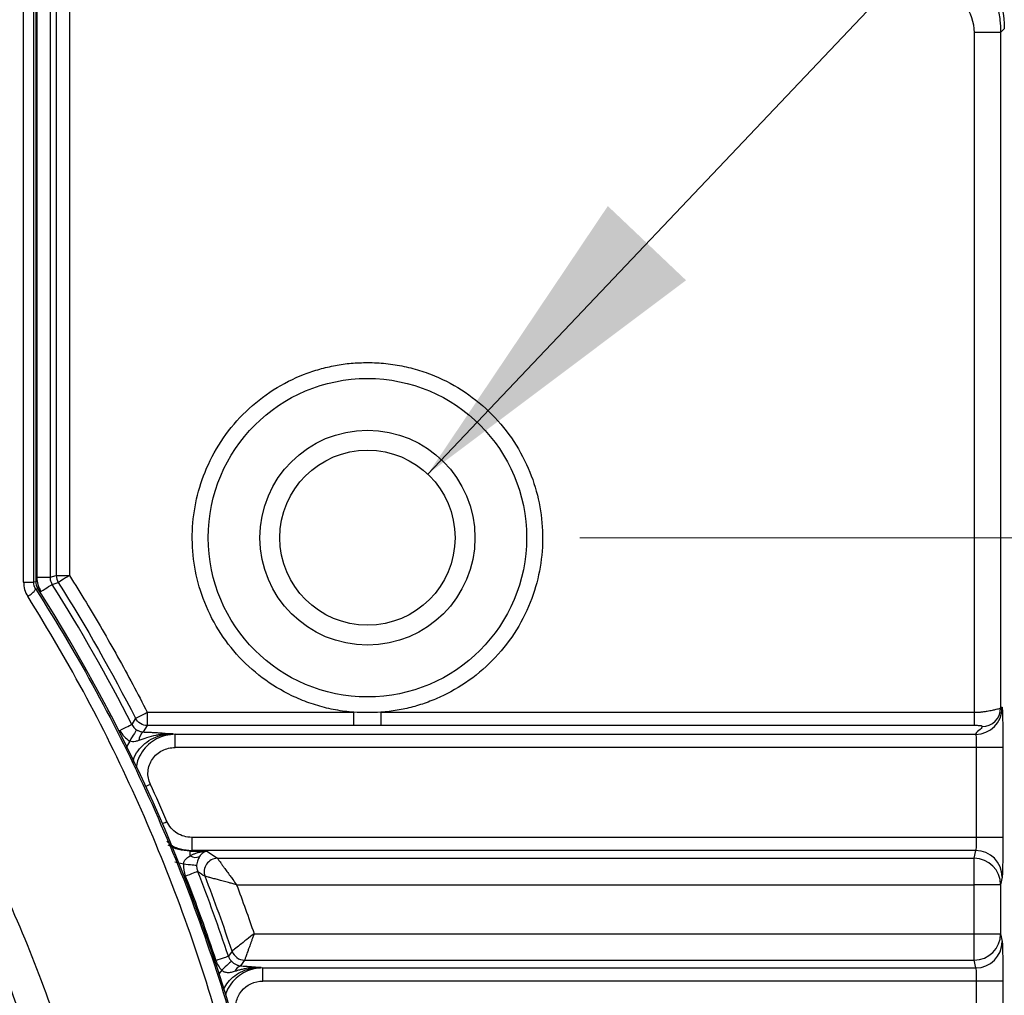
# Model space of a CAD drawing. Header units: millimetres. Extents: x 10 to 272, y 8 to 208.
# Tile 59 of 75: x 92 to 102, y 177 to 186. Entities that reach past the tile are written whole.
import ezdxf

# ---------------------------------------------------------------- set-up
doc = ezdxf.new("R2010")
doc.units = ezdxf.units.MM
doc.styles.add('SLDTEXTSTYLE1', font='TXT', dxfattribs={"width": 0.605})
doc.dimstyles.new('SLDDIMSTYLE3', dxfattribs={"dimtxt": 2.054655, "dimasz": 3, "dimexe": 0, "dimexo": 0.0625, "dimgap": 0.513664, "dimtad": 0, "dimtih": 1, "dimtoh": 1, "dimdec": 1, "dimlfac": 2, "dimrnd": 1e-09, "dimzin": 4, "dimdsep": 46, "dimtxsty": 'SLDTEXTSTYLE1', "dimsah": 1, "dimcen": 0.09, "dimadec": 0, "dimazin": 1, "dimtfac": 1, "dimtdec": 1, "dimtofl": 0, "dimtmove": 0, "dimatfit": 3, "dimfxl": 1, "dimfrac": 2, "dimtolj": 1, "dimtzin": 12, "dimarcsym": 0})
doc.dimstyles.new('SLDDIMSTYLE4', dxfattribs={"dimtxt": 2.054655, "dimasz": 3, "dimexe": 0, "dimexo": 0.0625, "dimgap": 0.513664, "dimtad": 0, "dimtih": 1, "dimtoh": 1, "dimdec": 1, "dimlfac": 2, "dimrnd": 1e-09, "dimzin": 12, "dimdsep": 46, "dimtxsty": 'SLDTEXTSTYLE1', "dimsah": 1, "dimcen": 0, "dimadec": 0, "dimazin": 3, "dimtfac": 1, "dimtdec": 1, "dimtofl": 0, "dimtmove": 0, "dimatfit": 3, "dimfxl": 1, "dimfrac": 2, "dimtolj": 1, "dimtzin": 12, "dimarcsym": 0})

# ---------------------------------------------------------------- blocks, each defined once
blk = doc.blocks.new('_D_8')
at = {"color": 7, "linetype": 'Continuous', "lineweight": 18}
for p, q in [((97.6124, 181.3137), (124.3057, 181.3137)), ((122.8057, 181.3137), (122.8057, 173.5934)), ((122.8057, 173.123), (122.1002, 173.123)), ((122.1002, 173.123), (122.1002, 169.9676)), ((128.2934, 173.123), (128.9989, 173.123)), ((128.9989, 173.123), (128.9989, 169.9676)), ((122.1002, 169.9676), (122.8057, 169.9676)), ((128.9989, 169.9676), (128.2934, 169.9676)), ((122.8057, 163.3137), (122.8057, 169.4973)), ((97.6124, 163.3137), (124.3057, 163.3137))]:
    blk.add_line(p, q, dxfattribs=at)
for points in [[(122.8057, 181.3137), (122.2977, 178.3137), (123.3137, 178.3137)], [(122.8057, 163.3137), (123.3137, 166.3137), (122.2977, 166.3137)]]:
    blk.add_solid(points, dxfattribs=at)
at = {"color": 7, "linetype": 'Continuous', "lineweight": 18, "char_height": 2.11667, "attachment_point": 1, "style": 'SLDTEXTSTYLE1'}
for s, insert in [('36.0', (115.9069, 172.6962)), ('1.42', (122.8057, 172.6962))]:
    blk.add_mtext(s, dxfattribs=dict(at, insert=insert))
blk = doc.blocks.new('SW_SYMBOL_HOLE_DEPTH')
at = {"color": 0, "linetype": 'Continuous', "lineweight": 18}
for p, q in [((0, 875), (800, 875)), ((400, 875), (400, 75)), ((100, 555), (400, 75)), ((700, 555), (400, 75))]:
    blk.add_line(p, q, dxfattribs=at)
blk = doc.blocks.new('_D_10')
at = {"color": 7, "linetype": 'Continuous', "lineweight": 18}
for p, q in [((96.1804, 181.9121), (107.3064, 193.6343)), ((107.3064, 193.6343), (111.3064, 193.6343))]:
    blk.add_line(p, q, dxfattribs=at)
blk.add_solid([(96.1804, 181.9121), (98.6141, 183.7383), (97.8772, 184.4377)], dxfattribs=at)
at = {"color": 7, "linetype": 'Continuous', "lineweight": 18, "xscale": 0.0027285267, "yscale": 0.0027285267, "zscale": 0.0027285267}
blk.add_blockref('SW_SYMBOL_HOLE_DEPTH', (119.4595, 192.3625), dxfattribs=at)
at = {"color": 7, "linetype": 'Continuous', "lineweight": 18, "char_height": 2.11667, "attachment_point": 1, "style": 'SLDTEXTSTYLE1'}
for s, insert in [('2X M4', (111.3064, 194.7851)), ('4.5', (122.2993, 194.7851))]:
    blk.add_mtext(s, dxfattribs=dict(at, insert=insert))

msp = doc.modelspace()

# ---------------------------------------------------------------- linework, layer by layer
at = {"color": 7, "linetype": 'Continuous', "lineweight": 25}
for p, q in [((92.4874, 187.0658), (92.4874, 180.9015)), ((92.4979, 187.0445), (92.4979, 180.9405)), ((92.6224, 187.0399), (92.6224, 180.9405)), ((92.3731, 180.8956), (92.3731, 186.6772)), ((92.4674, 186.6772), (92.4674, 180.8956)), ((92.6803, 186.6596), (92.6803, 180.9573)), ((92.8048, 186.6596), (92.8049, 180.9573)), ((101.6124, 186.1061), (101.578, 186.0724)), ((101.3281, 186.0724), (101.3281, 179.6686)), ((101.578, 186.0724), (101.3281, 186.0724)), ((101.578, 186.0724), (101.578, 179.708)), ((92.3731, 180.8956), (92.4674, 180.8956)), ((92.4979, 180.9405), (92.6224, 180.9405)), ((92.6224, 180.9405), (92.6803, 180.9573)), ((92.6417, 180.874), (92.6996, 180.8908)), ((92.6803, 180.9573), (92.8049, 180.9573)), ((93.4272, 179.6121), (93.3915, 179.5544)), ((93.5381, 179.6686), (95.4848, 179.6686)), ((93.5381, 179.6686), (93.5381, 179.5441)), ((95.4848, 179.5441), (95.4848, 179.6686)), ((95.74, 179.6686), (101.3281, 179.6686)), ((95.74, 179.6686), (95.74, 179.5441)), ((101.3281, 179.6686), (101.3281, 179.5441)), ((93.5381, 179.5441), (93.5009, 179.4834)), ((95.4848, 179.5441), (93.5381, 179.5441)), ((95.74, 179.5441), (95.4848, 179.5441)), ((101.3281, 179.5441), (95.74, 179.5441)), ((93.7819, 179.4662), (93.8008, 179.4613)), ((93.8008, 179.4613), (101.3426, 179.4613)), ((93.8008, 179.3367), (93.8008, 179.4613)), ((93.3724, 179.3983), (93.3315, 179.3286)), ((101.3486, 179.3367), (93.8008, 179.3367)), ((101.5986, 179.3367), (101.3486, 179.3367)), ((101.3486, 179.3367), (101.3486, 178.4906)), ((101.5986, 179.3367), (101.5986, 178.4906)), ((93.9564, 178.4906), (93.9564, 178.3661)), ((101.3486, 178.4906), (93.9564, 178.4906)), ((101.5986, 178.4906), (101.3486, 178.4906)), ((93.9564, 178.3661), (93.942, 178.3612)), ((93.942, 178.3612), (94.099, 178.3612)), ((93.942, 178.3161), (93.942, 178.3612)), ((101.3426, 178.3661), (93.9564, 178.3661)), ((94.099, 178.3612), (94.1985, 178.2933)), ((94.1985, 178.2933), (101.3281, 178.2933)), ((101.3281, 178.2933), (101.3426, 178.3661)), ((101.3281, 178.0442), (101.3281, 178.2933)), ((93.7964, 178.2609), (93.8801, 178.2403)), ((101.5926, 178.1171), (101.578, 178.0442)), ((94.3793, 178.0442), (101.3281, 178.0442)), ((101.3281, 177.5832), (101.3281, 178.0442)), ((101.578, 178.0442), (101.3281, 178.0442)), ((101.578, 178.0442), (101.578, 177.5832)), ((94.5445, 177.5832), (101.3281, 177.5832)), ((101.3281, 177.3341), (101.3281, 177.5832)), ((101.3281, 177.5832), (101.578, 177.5832)), ((101.578, 177.5832), (101.5926, 177.5103)), ((94.3372, 177.4191), (94.3025, 177.3714)), ((94.4552, 177.3341), (94.416, 177.2797)), ((94.4552, 177.3341), (101.3281, 177.3341)), ((101.3426, 177.2613), (101.3281, 177.3341)), ((94.24, 177.2392), (94.2167, 177.2084)), ((94.6102, 177.2662), (94.6274, 177.2613)), ((94.6274, 177.2613), (101.3426, 177.2613)), ((94.6274, 177.1367), (94.6274, 177.2613)), ((101.3486, 177.1367), (94.6274, 177.1367)), ((101.5986, 177.1367), (101.3486, 177.1367)), ((101.3486, 177.1367), (101.3486, 176.2906)), ((101.5986, 177.1367), (101.5986, 176.2906))]:
    msp.add_line(p, q, dxfattribs=at)
at = {"color": 7, "linetype": 'Continuous', "lineweight": 25, "flags": 128}
for points in [[(92.4674, 180.8956), (92.4766, 180.8983), (92.4874, 180.9015)], [(92.507, 180.8344), (92.5026, 180.8331), (92.4871, 180.8286)], [(92.5365, 180.8074), (92.5559, 180.8197), (92.5748, 180.8316), (92.5923, 180.8427), (92.6078, 180.8525), (92.621, 180.8608), (92.6312, 180.8673), (92.6382, 180.8717), (92.6417, 180.874)], [(93.2804, 179.4981), (93.301, 179.5085), (93.3208, 179.5185), (93.3393, 179.5279), (93.3558, 179.5363), (93.3696, 179.5433), (93.3804, 179.5488), (93.3878, 179.5525), (93.3915, 179.5544)], [(93.4374, 179.5043), (93.4351, 179.5006), (93.4307, 179.4934), (93.4243, 179.483), (93.4162, 179.4697), (93.4066, 179.4541), (93.3959, 179.4366), (93.3843, 179.4178), (93.3724, 179.3983)], [(93.5672, 178.9902), (93.5487, 178.9817), (93.5307, 178.9733), (93.5244, 178.9704)], [(93.6806, 178.6212), (93.687, 178.624), (93.7052, 178.6319), (93.7238, 178.64)], [(93.8801, 178.2403), (93.9023, 178.2383), (93.9238, 178.2363), (93.9439, 178.2344), (93.962, 178.2328), (93.9774, 178.2314), (93.9897, 178.2303), (93.9985, 178.2295), (94.0034, 178.229)], [(93.8965, 178.1256), (93.918, 178.134), (93.9387, 178.1421), (93.958, 178.1497), (93.9751, 178.1565), (93.9896, 178.1621), (94.0009, 178.1666), (94.0086, 178.1696), (94.0124, 178.1711)], [(94.1844, 177.332), (94.2063, 177.3393), (94.2274, 177.3463), (94.247, 177.3529), (94.2645, 177.3587), (94.2793, 177.3636), (94.2908, 177.3674), (94.2986, 177.37), (94.3025, 177.3714)], [(94.3302, 177.3248), (94.327, 177.3217), (94.3208, 177.3158), (94.3119, 177.3074), (94.3007, 177.2967), (94.2874, 177.2841), (94.2725, 177.27), (94.2565, 177.2549), (94.24, 177.2392)]]:
    msp.add_lwpolyline(points, dxfattribs=at)
at = {"color": 7, "linetype": 'Continuous', "lineweight": 25}
for centre, radius in [((79.1124, 172.3137), 13.8722), ((79.1124, 172.3137), 13.8708), ((95.6124, 181.3137), 1.5), ((95.6124, 181.3137), 1.0125), ((95.6124, 181.3137), 0.825)]:
    msp.add_circle(centre, radius, dxfattribs=at)
for centre, radius, start, end in [((92.3237, 180.9362), 0.1956, 296.74233, 326.63488), ((79.1124, 172.3137), 15.875, 327.53824, 32.46176), ((79.1124, 172.3137), 16.01, 26.88884, 32.32243), ((101.3426, 179.7112), 0.25, 269.99772, 359.79269), ((101.4031, 179.7086), 0.175, 269.99796, 359.79229), ((93.5558, 179.4032), 0.0972, 124.42591, 180.27727), ((93.9928, 178.398), 0.0964, 238.20897, 293.01766), ((94.2004, 178.1675), 0.1258, 90.83143, 200.37993), ((101.3281, 178.0433), 0.25, 0.20738, 90.00264), ((101.3426, 178.1162), 0.25, 0.2072, 90.00239), ((79.1124, 172.3137), 16.01, 18.41559, 21.4606), ((79.1124, 172.3137), 16.0579, 18.53805, 21.21165), ((101.3281, 177.5841), 0.25, 269.99747, 359.79251), ((101.3426, 177.5112), 0.25, 269.99772, 359.79269), ((94.456, 177.4597), 0.1256, 198.87989, 269.658), ((94.4383, 177.2084), 0.0746, 107.38002, 164.01494), ((79.1124, 172.3137), 13.7197, 340.19661, 20.04955)]:
    msp.add_arc(centre, radius, start, end, dxfattribs=at)
for points, knots in [([(100.6311, 187.1058), (100.6963, 187.1046), (100.7604, 187.0971), (100.8862, 187.07), (100.9485, 187.0501), (101.0675, 186.9989), (101.1238, 186.9678), (101.2303, 186.895), (101.2807, 186.8528), (101.371, 186.7608), (101.4115, 186.7108), (101.4829, 186.6026), (101.5134, 186.5448), (101.5865, 186.3662), (101.6124, 186.2366), (101.6124, 186.1061)], [0, 0, 0, 0, 0.125, 0.125, 0.25, 0.25, 0.375, 0.375, 0.5, 0.5, 0.625, 0.625, 0.75, 0.75, 1, 1, 1, 1]), ([(100.601, 187.0762), (100.6208, 187.0755), (100.6613, 187.0741), (100.7228, 187.0671), (100.7861, 187.056), (100.8507, 187.0402), (100.9162, 187.0193), (100.9886, 186.9904), (101.0682, 186.9508), (101.1465, 186.9016), (101.2247, 186.8417), (101.3279, 186.7456), (101.4291, 186.6125), (101.5067, 186.4553), (101.55, 186.3205), (101.5739, 186.1938), (101.5767, 186.1116), (101.578, 186.0724)], [0, 0, 0, 0, 0.037826, 0.07719, 0.118129, 0.160662, 0.204792, 0.250498, 0.311178, 0.377269, 0.430386, 0.503584, 0.653044, 0.754243, 0.843371, 0.92523, 1, 1, 1, 1]), ([(100.5917, 186.5764), (100.6566, 186.5752), (100.7238, 186.577), (100.8702, 186.5632), (100.9508, 186.5462), (101.1069, 186.473), (101.1823, 186.4159), (101.2934, 186.2634), (101.3281, 186.1689), (101.3281, 186.0724)], [0, 0, 0, 0, 0.25, 0.25, 0.5, 0.5, 0.75, 0.75, 1, 1, 1, 1]), ([(95.4848, 179.6686), (95.4558, 179.6713), (95.3979, 179.6767), (95.312, 179.6904), (95.2272, 179.7083), (95.1437, 179.7307), (95.0614, 179.7575), (94.9802, 179.7887), (94.8275, 179.8569), (94.6139, 179.9856), (94.3721, 180.2095), (94.1776, 180.4758), (94.0446, 180.7686), (93.9701, 181.073), (93.9545, 181.3778), (93.9937, 181.6806), (94.0914, 181.9782), (94.2467, 182.26), (94.4611, 182.5103), (94.7196, 182.715), (94.9619, 182.8365), (95.1617, 182.9036), (95.3095, 182.9381), (95.4601, 182.9597), (95.5615, 182.9624), (95.6124, 182.9637)], [0, 0, 0, 0, 0.017323, 0.034523, 0.05165, 0.06875, 0.085873, 0.103066, 0.120377, 0.185205, 0.250084, 0.314913, 0.379792, 0.439877, 0.500014, 0.560099, 0.620235, 0.685063, 0.749943, 0.814771, 0.879651, 0.909838, 0.939787, 0.969755, 1, 1, 1, 1]), ([(95.6124, 182.9637), (95.6416, 182.9632), (95.6997, 182.9624), (95.7864, 182.9553), (95.8723, 182.9441), (95.9573, 182.9282), (96.0415, 182.9079), (96.1248, 182.883), (96.2823, 182.8268), (96.5052, 182.715), (96.7636, 182.5105), (96.9781, 182.2601), (97.1334, 181.9784), (97.2312, 181.6807), (97.2703, 181.378), (97.2547, 181.073), (97.1803, 180.7688), (97.0473, 180.4758), (96.8528, 180.2097), (96.611, 179.9856), (96.3787, 179.8458), (96.1848, 179.7634), (96.04, 179.7175), (95.8916, 179.6844), (95.7907, 179.6739), (95.74, 179.6686)], [0, 0, 0, 0, 0.017323, 0.034523, 0.05165, 0.06875, 0.085873, 0.103066, 0.120377, 0.185205, 0.250084, 0.314913, 0.379792, 0.439877, 0.500014, 0.560099, 0.620235, 0.685063, 0.749943, 0.814771, 0.879651, 0.909838, 0.939787, 0.969755, 1, 1, 1, 1]), ([(92.6224, 180.9405), (92.6228, 180.9328), (92.6237, 180.9171), (92.6303, 180.8944), (92.6379, 180.8808), (92.6417, 180.874)], [0, 0, 0, 0, 0.332418, 0.667584, 1, 1, 1, 1]), ([(92.8049, 180.9573), (92.7811, 180.9423), (92.7537, 180.925), (92.7133, 180.8995), (92.7016, 180.8921), (92.6996, 180.8908)], [0, 0, 0, 0, 0.5, 0.5, 1, 1, 1, 1]), ([(92.8049, 180.9573), (92.8572, 180.8734), (92.9619, 180.7056), (93.113, 180.4503), (93.2597, 180.1926), (93.4019, 179.9322), (93.4927, 179.7565), (93.5381, 179.6686)], [0, 0, 0, 0, 0.200067, 0.400033, 0.599967, 0.799933, 1, 1, 1, 1]), ([(92.4871, 180.8286), (92.8898, 180.1992), (93.2454, 179.5445), (93.7082, 178.5265), (93.8506, 178.1811), (94.1115, 177.4785), (94.2301, 177.1207), (94.3355, 176.7595)], [0, 0, 0, 0, 0.5, 0.5, 0.75, 0.75, 1, 1, 1, 1]), ([(94.2156, 176.7245), (94.0096, 177.4416), (93.7555, 178.1368), (93.154, 179.483), (92.8066, 180.1341), (92.4117, 180.7614)], [0, 0, 0, 0, 0.5, 0.5, 1, 1, 1, 1]), ([(101.3281, 179.6686), (101.3375, 179.6688), (101.3573, 179.6691), (101.3879, 179.6714), (101.4202, 179.675), (101.4593, 179.6812), (101.5004, 179.689), (101.5353, 179.6971), (101.5599, 179.7035), (101.5747, 179.7079), (101.577, 179.708), (101.578, 179.708)], [0, 0, 0, 0, 0.072465, 0.152005, 0.238747, 0.333443, 0.487736, 0.632671, 0.749426, 0.885596, 1, 1, 1, 1]), ([(101.578, 179.708), (101.5784, 179.7064), (101.5792, 179.7031), (101.5804, 179.7012), (101.5817, 179.7012), (101.5834, 179.7041), (101.5853, 179.7091), (101.5872, 179.7142), (101.5891, 179.7174), (101.5908, 179.7172), (101.592, 179.7125), (101.5926, 179.7103)], [0, 0, 0, 0, 0.076922, 0.159988, 0.249289, 0.353534, 0.500007, 0.646266, 0.750725, 0.88221, 1, 1, 1, 1]), ([(101.5926, 179.7103), (101.5928, 179.709), (101.5932, 179.7063), (101.5938, 179.6982), (101.5944, 179.6872), (101.5951, 179.6684), (101.596, 179.638), (101.5969, 179.5912), (101.5976, 179.5356), (101.5981, 179.4731), (101.5985, 179.4061), (101.5985, 179.3599), (101.5986, 179.3367)], [0, 0, 0, 0, 0.062871, 0.125378, 0.188064, 0.251468, 0.376638, 0.501503, 0.625069, 0.750817, 0.87531, 1, 1, 1, 1]), ([(91.2747, 179.6709), (91.6178, 179.1303), (91.9238, 178.5661), (92.3239, 177.6869), (92.4474, 177.3882), (92.674, 176.7801), (92.7775, 176.4694), (93.0533, 175.5299), (93.191, 174.896), (93.3295, 173.9342), (93.3643, 173.6117), (93.4108, 172.9632), (93.4226, 172.6365), (93.4223, 171.6547), (93.3751, 171.0082), (93.1908, 169.7309), (93.0537, 169.1001), (92.78, 168.1659), (92.6769, 167.8555), (92.4494, 167.2442), (92.3255, 166.9443), (91.9243, 166.0619), (91.6177, 165.4969), (91.2747, 164.9565)], [0, 0, 0, 0, 0.125, 0.125, 0.1875, 0.1875, 0.25, 0.25, 0.375, 0.375, 0.4375, 0.4375, 0.5, 0.5, 0.625, 0.625, 0.75, 0.75, 0.8125, 0.8125, 0.875, 0.875, 1, 1, 1, 1]), ([(93.4272, 179.6121), (93.4293, 179.6132), (93.4416, 179.6194), (93.4841, 179.6411), (93.513, 179.6558), (93.5381, 179.6686)], [0, 0, 0, 0, 0.5, 0.5, 1, 1, 1, 1]), ([(93.5381, 179.5441), (93.5164, 179.5442), (93.4931, 179.5504), (93.4532, 179.5748), (93.4371, 179.5928), (93.4272, 179.6121)], [0, 0, 0, 0, 0.5, 0.5, 1, 1, 1, 1]), ([(93.3915, 179.5544), (93.3954, 179.5476), (93.4031, 179.5341), (93.4189, 179.5171), (93.4313, 179.5085), (93.4374, 179.5043)], [0, 0, 0, 0, 0.342073, 0.677471, 1, 1, 1, 1]), ([(93.4374, 179.5043), (93.4407, 179.5024), (93.4476, 179.4984), (93.4586, 179.4934), (93.4706, 179.4889), (93.4849, 179.4851), (93.495, 179.484), (93.5009, 179.4834)], [0, 0, 0, 0, 0.153854, 0.318079, 0.49528, 0.710177, 1, 1, 1, 1]), ([(101.4031, 179.5337), (101.4031, 179.5341), (101.4031, 179.535), (101.4045, 179.5364), (101.4034, 179.538), (101.3974, 179.5398), (101.3869, 179.5414), (101.3711, 179.5428), (101.3511, 179.5439), (101.3358, 179.544), (101.3281, 179.5441)], [0, 0, 0, 0, 0.096848, 0.193695, 0.30697, 0.4394, 0.574168, 0.714893, 0.855831, 1, 1, 1, 1]), ([(91.0999, 165.1489), (91.4202, 165.68), (91.7053, 166.234), (92.0771, 167.0965), (92.1917, 167.3894), (92.4017, 167.9853), (92.4967, 168.2874), (92.7488, 169.1964), (92.8747, 169.8095), (93.0439, 171.0494), (93.087, 171.6761), (93.0874, 172.9438), (93.0444, 173.5734), (92.8749, 174.8178), (92.7484, 175.4336), (92.4945, 176.3473), (92.3992, 176.6497), (92.1899, 177.2427), (92.0756, 177.5343), (91.7048, 178.3941), (91.4203, 178.9472), (91.0999, 179.4785)], [0, 0, 0, 0, 0.125, 0.125, 0.1875, 0.1875, 0.25, 0.25, 0.375, 0.375, 0.5, 0.5, 0.625, 0.625, 0.75, 0.75, 0.8125, 0.8125, 0.875, 0.875, 1, 1, 1, 1]), ([(93.4028, 179.1983), (93.4043, 179.2063), (93.4116, 179.245), (93.4491, 179.3075), (93.5127, 179.3776), (93.594, 179.4287), (93.6854, 179.4608), (93.7496, 179.4644), (93.7819, 179.4662)], [0, 0, 0, 0, 0.048277, 0.235839, 0.424473, 0.614263, 0.806235, 1, 1, 1, 1]), ([(93.8008, 179.4613), (93.7706, 179.4589), (93.71, 179.4542), (93.624, 179.4206), (93.5474, 179.3682), (93.4861, 179.2977), (93.4453, 179.221), (93.4362, 179.1673), (93.4323, 179.1445)], [0, 0, 0, 0, 0.171521, 0.34408, 0.51756, 0.692933, 0.869381, 1, 1, 1, 1]), ([(93.7819, 179.4662), (93.7659, 179.4663), (93.7354, 179.4665), (93.6919, 179.463), (93.6532, 179.4577), (93.6002, 179.4477), (93.5358, 179.4303), (93.4831, 179.4115), (93.4586, 179.4027)], [0, 0, 0, 0, 0.145747, 0.277803, 0.396128, 0.500735, 0.767431, 1, 1, 1, 1]), ([(93.5009, 179.4834), (93.5132, 179.4829), (93.5383, 179.482), (93.5754, 179.4802), (93.6129, 179.4782), (93.6577, 179.4755), (93.7144, 179.4714), (93.7574, 179.4681), (93.7819, 179.4662)], [0, 0, 0, 0, 0.116482, 0.2382863, 0.3659375, 0.4998915, 0.7145188, 1, 1, 1, 1]), ([(101.3426, 179.4613), (101.3442, 179.4586), (101.3458, 179.4438), (101.348, 179.3982), (101.3486, 179.3676), (101.3486, 179.3367)], [0, 0, 0, 0, 0.5, 0.5, 1, 1, 1, 1]), ([(93.4586, 179.4027), (93.4481, 179.3993), (93.4285, 179.3929), (93.3987, 179.3898), (93.3809, 179.3956), (93.3724, 179.3983)], [0, 0, 0, 0, 0.379304, 0.706759, 1, 1, 1, 1]), ([(93.5672, 178.9902), (93.5498, 179.0279), (93.5419, 179.0704), (93.5485, 179.153), (93.5629, 179.1935), (93.6106, 179.2624), (93.6433, 179.29), (93.7174, 179.3272), (93.7594, 179.3367), (93.8008, 179.3367)], [0, 0, 0, 0, 0.25, 0.25, 0.5, 0.5, 0.75, 0.75, 1, 1, 1, 1]), ([(93.9564, 178.4906), (93.9077, 178.4906), (93.8588, 178.5045), (93.7768, 178.5564), (93.7434, 178.5949), (93.7238, 178.64)], [0, 0, 0, 0, 0.5, 0.5, 1, 1, 1, 1]), ([(101.3486, 178.4906), (101.3486, 178.4598), (101.348, 178.4292), (101.3458, 178.3836), (101.3442, 178.3688), (101.3426, 178.3661)], [0, 0, 0, 0, 0.5, 0.5, 1, 1, 1, 1]), ([(101.5986, 178.4906), (101.5985, 178.4791), (101.5985, 178.456), (101.5984, 178.4218), (101.5983, 178.388), (101.598, 178.344), (101.5976, 178.2919), (101.5969, 178.2364), (101.596, 178.1895), (101.5949, 178.1532), (101.5938, 178.127), (101.593, 178.1204), (101.5926, 178.1171)], [0, 0, 0, 0, 0.062355, 0.124391, 0.18664, 0.24963, 0.374549, 0.498725, 0.622646, 0.748772, 0.87429, 1, 1, 1, 1]), ([(93.7214, 178.4544), (93.7314, 178.4449), (93.7677, 178.4107), (93.8494, 178.3767), (93.9207, 178.3696), (93.9564, 178.3661)], [0, 0, 0, 0, 0.160469, 0.580818, 1, 1, 1, 1]), ([(93.942, 178.3612), (93.9044, 178.3635), (93.8317, 178.3679), (93.767, 178.4013), (93.7358, 178.4174)], [0, 0, 0, 0, 0.517561, 1, 1, 1, 1]), ([(93.8801, 178.2403), (93.8808, 178.2455), (93.8822, 178.2561), (93.8888, 178.2708), (93.8982, 178.2842), (93.9104, 178.2962), (93.9252, 178.307), (93.9362, 178.313), (93.942, 178.3161)], [0, 0, 0, 0, 0.1474, 0.296959, 0.453679, 0.621339, 0.802738, 1, 1, 1, 1]), ([(93.942, 178.3161), (93.9493, 178.3204), (93.9647, 178.3293), (93.9904, 178.3401), (94.0191, 178.3493), (94.0558, 178.3575), (94.0827, 178.3598), (94.099, 178.3612)], [0, 0, 0, 0, 0.1490545, 0.3155023, 0.4996689, 0.6980461, 1, 1, 1, 1]), ([(94.0305, 178.3094), (94.0272, 178.3039), (94.0213, 178.2942), (94.0134, 178.2757), (94.0067, 178.2547), (94.0045, 178.2371), (94.0034, 178.229)], [0, 0, 0, 0, 0.27811, 0.499931, 0.767754, 1, 1, 1, 1]), ([(94.099, 178.3612), (94.0946, 178.36), (94.0829, 178.3569), (94.0646, 178.3465), (94.0459, 178.3306), (94.0351, 178.3158), (94.0305, 178.3094)], [0, 0, 0, 0, 0.190791, 0.500489, 0.782874, 1, 1, 1, 1]), ([(94.1985, 178.2933), (94.1995, 178.292), (94.2014, 178.2894), (94.2081, 178.2805), (94.2174, 178.2677), (94.2298, 178.2506), (94.2452, 178.2294), (94.2646, 178.2026), (94.2891, 178.1689), (94.3161, 178.1316), (94.3468, 178.0894), (94.3673, 178.061), (94.3793, 178.0442)], [0, 0, 0, 0, 0.074388, 0.151723, 0.232562, 0.317392, 0.406638, 0.500662, 0.616505, 0.749042, 0.851747, 1, 1, 1, 1]), ([(94.0034, 178.229), (94.0032, 178.22), (94.0027, 178.2002), (94.009, 178.1814), (94.0124, 178.1711)], [0, 0, 0, 0, 0.451485, 1, 1, 1, 1]), ([(94.3793, 178.0442), (94.3652, 178.048), (94.3398, 178.0549), (94.3065, 178.0639), (94.2702, 178.0738), (94.2308, 178.0843), (94.1853, 178.0965), (94.1451, 178.107), (94.1127, 178.1155), (94.0906, 178.1214), (94.0851, 178.1229), (94.0824, 178.1237)], [0, 0, 0, 0, 0.105199, 0.188916, 0.251185, 0.383883, 0.499647, 0.638869, 0.767683, 0.887493, 1, 1, 1, 1]), ([(94.5445, 177.5832), (94.4977, 177.5459), (94.45, 177.5081), (94.3917, 177.462), (94.3744, 177.4484), (94.3484, 177.4279), (94.3397, 177.421), (94.3372, 177.4191)], [0, 0, 0, 0, 0.5, 0.5, 0.75, 0.75, 1, 1, 1, 1]), ([(94.5445, 177.5832), (94.5406, 177.5721), (94.533, 177.5507), (94.5223, 177.5203), (94.5126, 177.4932), (94.5041, 177.4694), (94.4967, 177.449), (94.4903, 177.4316), (94.4805, 177.4047), (94.4692, 177.3726), (94.4588, 177.3438), (94.4564, 177.3373), (94.4552, 177.3341)], [0, 0, 0, 0, 0.0923692, 0.1777994, 0.2562935, 0.3278557, 0.3924921, 0.450212, 0.501029, 0.676587, 0.8425852, 1, 1, 1, 1]), ([(101.5926, 177.5103), (101.5928, 177.509), (101.5932, 177.5063), (101.5938, 177.4982), (101.5944, 177.4872), (101.5951, 177.4684), (101.596, 177.438), (101.5969, 177.3912), (101.5976, 177.3356), (101.5981, 177.2731), (101.5985, 177.2061), (101.5985, 177.1599), (101.5986, 177.1367)], [0, 0, 0, 0, 0.062871, 0.125378, 0.188064, 0.251468, 0.376638, 0.501503, 0.625069, 0.750817, 0.87531, 1, 1, 1, 1]), ([(94.3025, 177.3714), (94.306, 177.3626), (94.3126, 177.3455), (94.3245, 177.3316), (94.3302, 177.3248)], [0, 0, 0, 0, 0.514204, 1, 1, 1, 1]), ([(94.3302, 177.3248), (94.3335, 177.3215), (94.3403, 177.3147), (94.3514, 177.3057), (94.3634, 177.2978), (94.3748, 177.2917), (94.3857, 177.287), (94.3991, 177.2823), (94.4094, 177.2807), (94.416, 177.2797)], [0, 0, 0, 0, 0.110241, 0.228471, 0.357721, 0.500234, 0.612723, 0.749915, 1, 1, 1, 1]), ([(94.416, 177.2797), (94.4326, 177.2787), (94.4674, 177.2768), (94.5144, 177.2736), (94.5623, 177.27), (94.5929, 177.2676), (94.6102, 177.2662)], [0, 0, 0, 0, 0.23876, 0.49981, 0.718744, 1, 1, 1, 1]), ([(94.3666, 177.229), (94.3535, 177.225), (94.3293, 177.2178), (94.295, 177.214), (94.2633, 177.2193), (94.2476, 177.2327), (94.24, 177.2392)], [0, 0, 0, 0, 0.305566, 0.5643, 0.788957, 1, 1, 1, 1]), ([(94.2599, 177.0629), (94.272, 177.0844), (94.2984, 177.1314), (94.3604, 177.1886), (94.4364, 177.2336), (94.5214, 177.2615), (94.5805, 177.2646), (94.6102, 177.2662)], [0, 0, 0, 0, 0.172403, 0.377441, 0.583681, 0.791248, 1, 1, 1, 1]), ([(94.6274, 177.2613), (94.5991, 177.2592), (94.5426, 177.2552), (94.4619, 177.2256), (94.389, 177.1799), (94.3289, 177.1178), (94.2894, 177.0576), (94.2778, 177.0171), (94.2742, 177.0043)], [0, 0, 0, 0, 0.181762, 0.363359, 0.546284, 0.730437, 0.91514, 1, 1, 1, 1]), ([(94.6102, 177.2662), (94.5932, 177.2663), (94.5605, 177.2664), (94.5136, 177.2622), (94.4709, 177.2558), (94.4324, 177.2477), (94.3981, 177.2387), (94.3767, 177.2321), (94.3666, 177.229)], [0, 0, 0, 0, 0.20666, 0.397162, 0.571568, 0.730015, 0.872827, 1, 1, 1, 1]), ([(101.3426, 177.2613), (101.3442, 177.2586), (101.3458, 177.2438), (101.348, 177.1982), (101.3486, 177.1676), (101.3486, 177.1367)], [0, 0, 0, 0, 0.5, 0.5, 1, 1, 1, 1]), ([(94.3827, 176.8231), (94.3718, 176.8599), (94.3697, 176.8998), (94.3842, 176.9751), (94.4008, 177.0111), (94.4729, 177.1018), (94.5496, 177.1367), (94.6274, 177.1367)], [0, 0, 0, 0, 0.25, 0.25, 0.5, 0.5, 1, 1, 1, 1])]:
    msp.add_open_spline(points, degree=3, knots=knots, dxfattribs=at)
for points in [[(92.3731, 180.8956), (92.3731, 180.848), (92.3866, 180.8014), (92.4117, 180.7614)], [(92.4871, 180.8286), (92.4745, 180.8481), (92.4674, 180.8715), (92.4674, 180.8956)], [(92.4874, 180.9015), (92.4874, 180.8777), (92.4942, 180.8544), (92.507, 180.8344)], [(92.4979, 180.9405), (92.4979, 180.8936), (92.5114, 180.847), (92.5365, 180.8074)], [(92.6803, 180.9573), (92.6804, 180.9339), (92.6872, 180.9106), (92.6996, 180.8908)], [(92.6996, 180.8908), (92.9615, 180.476), (93.2043, 180.0491), (93.4272, 179.6121)], [(95.6124, 179.6664), (95.5698, 179.6664), (95.5272, 179.6671), (95.4848, 179.6686)], [(95.74, 179.6686), (95.6976, 179.6671), (95.655, 179.6664), (95.6124, 179.6664)], [(93.2804, 179.4981), (93.3013, 179.4568), (93.3334, 179.4222), (93.3724, 179.3983)], [(101.4031, 179.5337), (101.4079, 179.5096), (101.3378, 179.4854), (101.3426, 179.4613)], [(93.7238, 178.64), (93.6724, 178.7587), (93.6214, 178.8727), (93.5672, 178.9902)], [(93.8801, 178.2403), (93.8765, 178.201), (93.8823, 178.1619), (93.8965, 178.1256)], [(93.8965, 178.1256), (93.9999, 177.8627), (94.0952, 177.6), (94.1844, 177.332)], [(94.0124, 178.1711), (94.0358, 178.1553), (94.0592, 178.1395), (94.0824, 178.1237)], [(94.3793, 178.0442), (94.4077, 177.9677), (94.4645, 177.8146), (94.5179, 177.6603), (94.5445, 177.5832)], [(94.1844, 177.332), (94.196, 177.2971), (94.2149, 177.2657), (94.24, 177.2392)]]:
    msp.add_open_spline(points, degree=3, dxfattribs=at)

# ---------------------------------------------------------------- dimensions: what is measured, and where the dimension line sits
at = {"color": 7, "linetype": 'Continuous', "lineweight": 18}
dim = msp.add_diameter_dim_2p(p1=(95.0445, 180.7153), p2=(96.1804, 181.9121), text='2X M4{\\fGDT;x}4.5', dimstyle='SLDDIMSTYLE4', override={"dimpost": '<>'}, dxfattribs=at)
dim.commit()
dim.dimension.update_dxf_attribs({"geometry": '_D_10', "text_midpoint": (118.7627, 193.6343), "dimtype": 163})
dim = msp.add_linear_dim(base=(122.8057, 163.3137), p1=(95.6124, 181.3137), p2=(95.6124, 163.3137), angle=90, dimstyle='SLDDIMSTYLE3', dxfattribs=at)
dim.commit()
dim.dimension.update_dxf_attribs({"geometry": '_D_8', "text_midpoint": (122.8057, 171.5453), "dimtype": 160})

doc.saveas('drawing.dxf')
